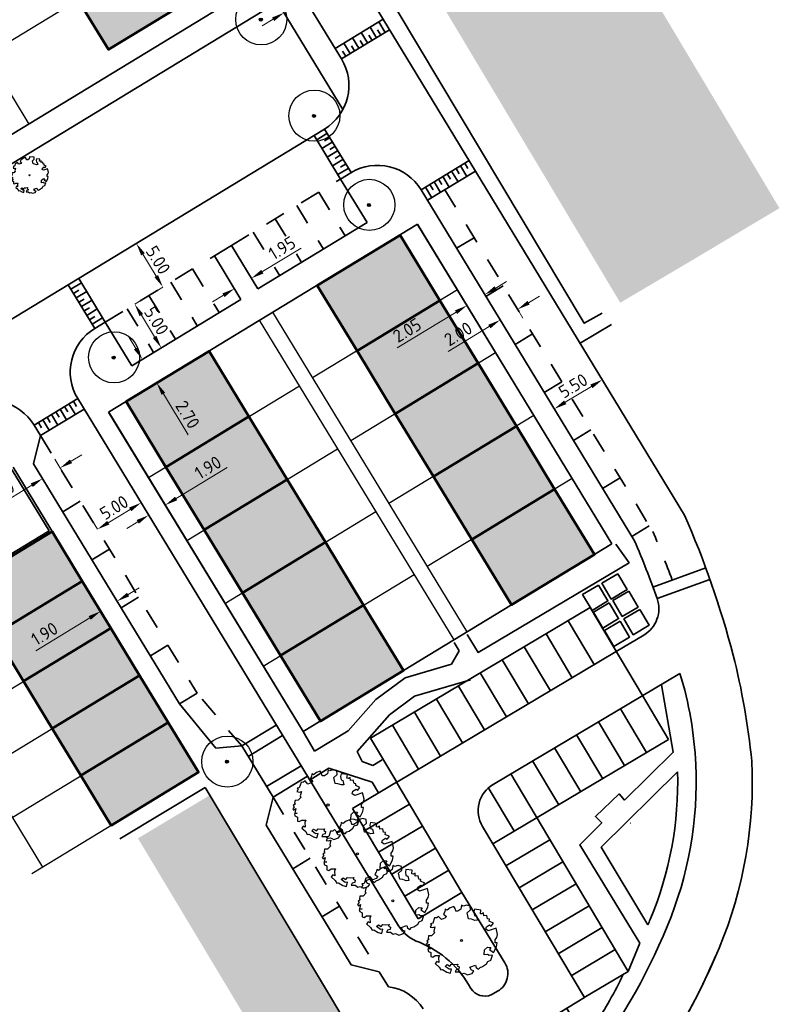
# Model space of a CAD drawing. Header units: metres. Extents: x 133800 to 134314, y 432795 to 433442.
# Tile 16 of 21: x 134121 to 134196, y 433074 to 433171. Entities that reach past the tile are written whole.
import ezdxf

# ---------------------------------------------------------------- set-up
doc = ezdxf.new("R2010")
doc.units = ezdxf.units.M
doc.linetypes.add('XX-HIDDEN', pattern=[4, 2, -2])
doc.layers.get('DEFPOINTS').update_dxf_attribs({"color": 201, "lineweight": 0})
for name, color, linetype, lineweight in [('B-WE-GR-BOOM-S', 90, 'Continuous', 25), ('N-XX-GR-BOOM-S', 90, 'Continuous', 25), ('N-XX-GR-HAAG-G', 90, 'GR-HAAG1', 35), ('N-XX-VH-KANTOPSLUITING_ACHTERKANTBAND-G', 50, 'Continuous', 35), ('N-XX-VH-MATERIAALGRENS-G', 7, 'XX-HIDDEN', 35), ('svp_beb_bebouwing', 1, 'Continuous', 53), ('svp_uitg_uitgeefbaar', 2, 'Continuous', 30), ('X-XX-AL-M', 7, 'Continuous', 18)]:
    doc.layers.add(name, color=color, linetype=linetype, lineweight=lineweight)
doc.layers.add('svp_beb_arc bebouwing', color=253, linetype='Continuous')
doc.layers.add('X-XX-AL-HULPLIJNEN', color=211, linetype='Continuous', plot=False)
doc.styles.add('NLCS-ISO-M500-T25', font='NLCS-ISO.ttf', dxfattribs={"height": 1.25})
doc.linetypes.add('GR-HAAG1', pattern='A,6,[176,NLCS.shx,S=0.125,R=0,X=0,Y=0],-2', length=8)
doc.dimstyles.new('NLCS-M500-T25-PIJL_L2_H1', dxfattribs={"dimscale": 0.5, "dimtxt": 2.5, "dimasz": 2.5, "dimexe": 2, "dimexo": 2, "dimgap": 0.7, "dimtad": 1, "dimzin": 0, "dimdsep": 46, "dimtxsty": 'NLCS-ISO-M500-T25', "dimcen": 2.5, "dimdle": 2, "dimclrd": 256, "dimclre": 256, "dimclrt": 7, "dimadec": 1, "dimazin": 0, "dimtfac": 1, "dimtdec": 3, "dimtofl": 0, "dimtmove": 0, "dimatfit": 3, "dimfxl": 2, "dimfxlon": 1, "dimtfillclr": 256, "dimtolj": 1, "dimtzin": 0, "dimlwd": -1, "dimlwe": -1, "dimarcsym": 0})

# ---------------------------------------------------------------- blocks, each defined once
blk = doc.blocks.new('*D78')
at = {"layer": 'DEFPOINTS', "color": 0, "transparency": 16777216}
for p in [(134149.522, 433172.058), (134147.085, 433171.351), (134147.429, 433170.786)]:
    blk.add_point(p, dxfattribs=at)
at = {"layer": 'X-XX-AL-M', "transparency": 16777216}
for p, q in [((134150.246, 433173.273), (134154.369, 433175.78)), ((134149.178, 433172.624), (134148.659, 433173.478)), ((134147.085, 433171.351), (134146.565, 433172.205)), ((134146.017, 433170.702), (134144.949, 433170.052))]:
    blk.add_line(p, q, dxfattribs=at)
for points in [[(134150.138, 433173.451), (134150.355, 433173.095), (134149.178, 433172.624)], [(134145.909, 433170.88), (134146.125, 433170.524), (134147.085, 433171.351)]]:
    blk.add_solid(points, dxfattribs=at)
at = {"layer": 'X-XX-AL-M', "color": 7, "transparency": 16777216, "insert": (134152.335, 433175.685), "char_height": 1.25, "attachment_point": 5, "rotation": 31.3031, "style": 'NLCS-ISO-M500-T25'}
blk.add_mtext('\\A1;2.45', dxfattribs=at)
blk = doc.blocks.new('*D79')
at = {"layer": 'DEFPOINTS', "color": 0, "transparency": 16777216}
for p in [(134166.736, 433143.751), (134167.543, 433142.423), (134165.791, 433141.358)]:
    blk.add_point(p, dxfattribs=at)
at = {"layer": 'X-XX-AL-M', "transparency": 16777216}
for p, q in [((134167.804, 433144.401), (134168.872, 433145.05)), ((134167.023, 433143.278), (134166.216, 433144.606)), ((134165.272, 433142.213), (134164.464, 433143.54)), ((134163.916, 433142.037), (134158.155, 433138.534))]:
    blk.add_line(p, q, dxfattribs=at)
for points in [[(134167.695, 433144.579), (134167.912, 433144.223), (134166.736, 433143.751)], [(134163.808, 433142.215), (134164.024, 433141.859), (134164.984, 433142.686)]]:
    blk.add_solid(points, dxfattribs=at)
at = {"layer": 'X-XX-AL-M', "color": 7, "transparency": 16777216, "insert": (134159.123, 433140.263), "char_height": 1.25, "attachment_point": 5, "rotation": 31.3031, "style": 'NLCS-ISO-M500-T25'}
blk.add_mtext('\\A1;2.05', dxfattribs=at)
blk = doc.blocks.new('SGR-BOOM_06')
at = {"linetype": 'Continuous', "flags": 128}
blk.add_lwpolyline([(2.7, 3.52), (2.53, 3.94), (2.2, 4.06), (1.94, 4.52), (1.27, 4.69), (0.86, 4.52), (1.11, 4.27), (1.06, 3.81), (0.23, 3.98), (0.35, 4.32), (0.18, 4.69), (-0.15, 4.61), (-0.49, 4.69), (-1.15, 4.65), (-1.49, 4.48), (-1.95, 4.57), (-2.54, 4.11), (-2.12, 3.9), (-1.99, 3.64), (-1.58, 3.44), (-1.99, 2.89), (-2.54, 2.77), (-2.92, 3.1), (-2.62, 3.22), (-2.87, 3.86), (-3.63, 3.43), (-4, 3.02), (-3.79, 2.85), (-4, 2.51), (-4.42, 2.35), (-4.72, 2.05), (-5.01, 1.21), (-3.88, 0.92), (-3.71, 0.54), (-4, 0.29), (-4.51, 0.29), (-4.6, 0.56), (-5.09, 0.38), (-4.76, -0.17), (-4.93, -0.38), (-4.72, -0.54), (-4.88, -1.01), (-4.53, -1.18), (-4.72, -1.55), (-4.42, -1.59), (-4.29, -1.71), (-4.62, -2.11), (-3.92, -2.68), (-3.67, -2.43), (-3.46, -1.97), (-3.63, -1.76), (-3.42, -1.17), (-3.12, -1.34), (-2.79, -1.76), (-2.5, -2.01), (-2.79, -2.81), (-3.42, -2.93), (-3.67, -3.39), (-3.33, -3.77), (-2.83, -3.9), (-2.77, -4.02), (-2.71, -4.15), (-2.33, -3.73), (-1.83, -3.73), (-1.57, -3.9), (-1.7, -4.27), (-1.7, -4.61), (-1.15, -4.74), (-0.61, -4.69), (-0.49, -4.94), (-0.23, -4.65), (0.1, -4.48), (-0.06, -4.01), (0.27, -3.9), (0.77, -4.02), (0.86, -4.61), (1.15, -4.57), (1.44, -4.74), (2.07, -4.23), (2.37, -4.36), (2.32, -4.15), (2.66, -3.98), (2.41, -3.73), (2.11, -3.64), (2.57, -3.23), (2.62, -2.98), (3.16, -2.85), (3.54, -3.06), (3.79, -2.81), (3.77, -2.63), (4.12, -2.63), (4.12, -2.39), (4.46, -2.26), (4.46, -2.05), (4.08, -2.05), (4.54, -1.59), (4.25, -1.42), (4.63, -1.55), (4.75, -1.26), (4.54, -0.92), (4.84, -0.46), (4.67, -0.25), (4.25, -0.25), (3.75, 0.08), (4.08, 0.29), (4.38, 0.84), (4.54, 0.59), (4.88, 0.71), (4.67, 1.43), (4.71, 1.89), (4.5, 1.97), (4.16, 2.64), (3.83, 3.01), (3.37, 2.6), (3.66, 2.43), (3.91, 1.8), (3.54, 1.72), (3.33, 2.14), (2.99, 2.05), (2.66, 2.31), (2.24, 2.51), (2.45, 2.68), (2.32, 2.93), (2.53, 3.18), (2.87, 3.06), (3.16, 3.23)], close=True, dxfattribs=at)
blk.add_circle((0, 0), 0.15)
blk = doc.blocks.new('*D93')
at = {"layer": 'DEFPOINTS', "color": 0, "transparency": 16777216}
for p in [(134132.666, 433148.79), (134135.228, 433144.496), (134135.264, 433144.517)]:
    blk.add_point(p, dxfattribs=at)
at = {"layer": 'X-XX-AL-M', "transparency": 16777216}
for p, q in [((134132.631, 433148.768), (134131.776, 433148.248)), ((134133.28, 433147.7), (134134.579, 433145.564)), ((134135.228, 433144.496), (134134.374, 433143.976))]:
    blk.add_line(p, q, dxfattribs=at)
for points in [[(134133.458, 433147.808), (134133.102, 433147.592), (134132.631, 433148.768)], [(134134.757, 433145.672), (134134.401, 433145.456), (134135.228, 433144.496)]]:
    blk.add_solid(points, dxfattribs=at)
at = {"layer": 'X-XX-AL-M', "color": 7, "transparency": 16777216, "insert": (134134.763, 433147.139), "char_height": 1.25, "attachment_point": 5, "rotation": 301.3031, "style": 'NLCS-ISO-M500-T25'}
blk.add_mtext('\\A1;5.00', dxfattribs=at)
blk = doc.blocks.new('*D94')
at = {"layer": 'DEFPOINTS', "color": 0, "transparency": 16777216}
for p in [(134131.728, 433142.367), (134135.069, 433138.547), (134134.326, 433138.095)]:
    blk.add_point(p, dxfattribs=at)
at = {"layer": 'X-XX-AL-M', "transparency": 16777216}
for p, q in [((134132.471, 433142.819), (134133.325, 433143.339)), ((134133.12, 433141.751), (134134.419, 433139.615)), ((134135.069, 433138.547), (134135.923, 433139.067))]:
    blk.add_line(p, q, dxfattribs=at)
for points in [[(134133.298, 433141.859), (134132.942, 433141.643), (134132.471, 433142.819)], [(134134.597, 433139.723), (134134.241, 433139.507), (134135.069, 433138.547)]]:
    blk.add_solid(points, dxfattribs=at)
at = {"layer": 'X-XX-AL-M', "color": 7, "transparency": 16777216, "insert": (134134.603, 433141.19), "char_height": 1.25, "attachment_point": 5, "rotation": 301.3031, "style": 'NLCS-ISO-M500-T25'}
blk.add_mtext('\\A1;5.00', dxfattribs=at)
blk = doc.blocks.new('*D95')
at = {"layer": 'DEFPOINTS', "color": 0, "transparency": 16777216}
for p in [(134133.21, 433137.417), (134134.613, 433135.11), (134134.624, 433135.116)]:
    blk.add_point(p, dxfattribs=at)
at = {"layer": 'X-XX-AL-M', "transparency": 16777216}
for p, q in [((134132.572, 433138.491), (134131.922, 433139.559)), ((134133.221, 433137.423), (134134.076, 433137.943)), ((134134.624, 433135.116), (134135.478, 433135.636)), ((134135.273, 433134.048), (134137.715, 433130.033))]:
    blk.add_line(p, q, dxfattribs=at)
for points in [[(134132.75, 433138.6), (134132.394, 433138.383), (134133.221, 433137.423)], [(134135.451, 433134.157), (134135.095, 433133.94), (134134.624, 433135.116)]]:
    blk.add_solid(points, dxfattribs=at)
at = {"layer": 'X-XX-AL-M', "color": 7, "transparency": 16777216, "insert": (134137.652, 433132.013), "char_height": 1.25, "attachment_point": 5, "rotation": 301.3031, "style": 'NLCS-ISO-M500-T25'}
blk.add_mtext('\\A1;2.70', dxfattribs=at)
blk = doc.blocks.new('*D97')
at = {"layer": 'DEFPOINTS', "color": 0, "transparency": 16777216}
for p in [(134143.891, 433145.365), (134143.897, 433145.355), (134142.225, 433144.351)]:
    blk.add_point(p, dxfattribs=at)
at = {"layer": 'X-XX-AL-M', "transparency": 16777216}
for p, q in [((134144.965, 433146.004), (134148.767, 433148.316)), ((134143.897, 433145.355), (134144.417, 433144.5)), ((134142.231, 433144.341), (134142.751, 433143.487)), ((134141.163, 433143.692), (134140.095, 433143.043))]:
    blk.add_line(p, q, dxfattribs=at)
for points in [[(134144.857, 433146.182), (134145.073, 433145.826), (134143.897, 433145.355)], [(134141.055, 433143.87), (134141.271, 433143.514), (134142.231, 433144.341)]]:
    blk.add_solid(points, dxfattribs=at)
at = {"layer": 'X-XX-AL-M', "color": 7, "transparency": 16777216, "insert": (134146.894, 433148.318), "char_height": 1.25, "attachment_point": 5, "rotation": 31.3031, "style": 'NLCS-ISO-M500-T25'}
blk.add_mtext('\\A1;1.95', dxfattribs=at)
blk = doc.blocks.new('SGR-BOOM_KROON-SO')
at = {"ltscale": 0.1}
h = blk.add_hatch(color=256, dxfattribs=at)
edge = h.paths.add_edge_path()
edge.add_arc((0, 0), 0.15, 0, 360)
for radius in [2.5, 0.045]:
    blk.add_circle((0.04, 0.02), radius)
blk.add_circle((0, 0), 0.15, dxfattribs=at)
blk = doc.blocks.new('*D98')
at = {"layer": 'DEFPOINTS', "color": 0, "transparency": 16777216}
for p in [(134169.91, 433142.381), (134168.201, 433141.341), (134168.242, 433141.274)]:
    blk.add_point(p, dxfattribs=at)
at = {"layer": 'X-XX-AL-M', "transparency": 16777216}
for p, q in [((134171.019, 433142.963), (134172.087, 433143.612)), ((134169.951, 433142.313), (134170.47, 433141.459)), ((134168.242, 433141.274), (134168.761, 433140.42)), ((134167.174, 433140.625), (134163.158, 433138.183))]:
    blk.add_line(p, q, dxfattribs=at)
for points in [[(134170.91, 433143.141), (134171.127, 433142.785), (134169.951, 433142.313)], [(134167.065, 433140.803), (134167.282, 433140.447), (134168.242, 433141.274)]]:
    blk.add_solid(points, dxfattribs=at)
at = {"layer": 'X-XX-AL-M', "color": 7, "transparency": 16777216, "insert": (134164.125, 433139.912), "char_height": 1.25, "attachment_point": 5, "rotation": 31.3031, "style": 'NLCS-ISO-M500-T25'}
blk.add_mtext('\\A1;2.00', dxfattribs=at)
blk = doc.blocks.new('*D99')
at = {"layer": 'DEFPOINTS', "color": 0, "transparency": 16777216}
for p in [(134178.237, 433135.423), (134178.312, 433135.299), (134173.612, 433132.442)]:
    blk.add_point(p, dxfattribs=at)
at = {"layer": 'X-XX-AL-M', "transparency": 16777216}
for p, q in [((134178.237, 433135.423), (134177.717, 433136.278)), ((134174.605, 433133.215), (134177.169, 433134.774)), ((134173.537, 433132.566), (134173.018, 433133.42))]:
    blk.add_line(p, q, dxfattribs=at)
for points in [[(134177.06, 433134.952), (134177.277, 433134.596), (134178.237, 433135.423)], [(134174.497, 433133.393), (134174.713, 433133.037), (134173.537, 433132.566)]]:
    blk.add_solid(points, dxfattribs=at)
at = {"layer": 'X-XX-AL-M', "color": 7, "transparency": 16777216, "insert": (134175.38, 433134.828), "char_height": 1.25, "attachment_point": 5, "rotation": 31.3031, "style": 'NLCS-ISO-M500-T25'}
blk.add_mtext('\\A1;5.50', dxfattribs=at)
blk = doc.blocks.new('*D124')
at = {"layer": 'DEFPOINTS', "color": 0, "transparency": 16777216}
for p in [(134135.111, 433123.715), (134133.488, 433122.728), (134133.834, 433122.159)]:
    blk.add_point(p, dxfattribs=at)
at = {"layer": 'X-XX-AL-M', "transparency": 16777216}
for p, q in [((134136.525, 433123.796), (134141.515, 433126.83)), ((134135.457, 433123.147), (134135.977, 433122.292)), ((134133.834, 433122.159), (134134.353, 433121.305)), ((134132.765, 433121.51), (134131.697, 433120.861))]:
    blk.add_line(p, q, dxfattribs=at)
for points in [[(134136.417, 433123.974), (134136.633, 433123.618), (134135.457, 433123.147)], [(134132.657, 433121.688), (134132.874, 433121.332), (134133.834, 433122.159)]]:
    blk.add_solid(points, dxfattribs=at)
at = {"layer": 'X-XX-AL-M', "color": 7, "transparency": 16777216, "insert": (134139.641, 433126.832), "char_height": 1.25, "attachment_point": 5, "rotation": 31.3031, "style": 'NLCS-ISO-M500-T25'}
blk.add_mtext('\\A1;1.90', dxfattribs=at)
blk = doc.blocks.new('*D125')
at = {"layer": 'DEFPOINTS', "color": 0, "transparency": 16777216}
for p in [(134133.105, 433123.358), (134128.821, 433120.779), (134128.833, 433120.76)]:
    blk.add_point(p, dxfattribs=at)
at = {"layer": 'X-XX-AL-M', "transparency": 16777216}
for p, q in [((134133.093, 433123.377), (134132.574, 433124.231)), ((134132.025, 433122.727), (134129.889, 433121.428)), ((134128.821, 433120.779), (134128.302, 433121.633))]:
    blk.add_line(p, q, dxfattribs=at)
for points in [[(134131.917, 433122.905), (134132.134, 433122.549), (134133.093, 433123.377)], [(134129.781, 433121.606), (134129.998, 433121.25), (134128.821, 433120.779)]]:
    blk.add_solid(points, dxfattribs=at)
at = {"layer": 'X-XX-AL-M', "color": 7, "transparency": 16777216, "insert": (134130.451, 433122.911), "char_height": 1.25, "attachment_point": 5, "rotation": 31.3031, "style": 'NLCS-ISO-M500-T25'}
blk.add_mtext('\\A1;5.00', dxfattribs=at)
blk = doc.blocks.new('*D126')
at = {"layer": 'DEFPOINTS', "color": 0, "transparency": 16777216}
for p in [(134122.811, 433130.663), (134121.102, 433129.624), (134123.46, 433125.746)]:
    blk.add_point(p, dxfattribs=at)
at = {"layer": 'X-XX-AL-M', "transparency": 16777216}
for p, q in [((134126.237, 433127.435), (134127.305, 433128.084)), ((134124.649, 433127.64), (134125.688, 433125.931)), ((134122.94, 433126.6), (134123.98, 433124.892)), ((134122.392, 433125.097), (134118.376, 433122.655))]:
    blk.add_line(p, q, dxfattribs=at)
for points in [[(134126.129, 433127.613), (134126.345, 433127.257), (134125.169, 433126.785)], [(134122.284, 433125.275), (134122.5, 433124.919), (134123.46, 433125.746)]]:
    blk.add_solid(points, dxfattribs=at)
at = {"layer": 'X-XX-AL-M', "color": 7, "transparency": 16777216, "insert": (134119.344, 433124.384), "char_height": 1.25, "attachment_point": 5, "rotation": 31.3031, "style": 'NLCS-ISO-M500-T25'}
blk.add_mtext('\\A1;2.00', dxfattribs=at)
blk = doc.blocks.new('*D127')
at = {"layer": 'DEFPOINTS', "color": 0, "transparency": 16777216}
for p in [(134128.008, 433118.267), (134126.385, 433117.28), (134130.758, 433113.745)]:
    blk.add_point(p, dxfattribs=at)
at = {"layer": 'X-XX-AL-M', "transparency": 16777216}
for p, q in [((134130.238, 433114.599), (134131.277, 433112.89)), ((134131.826, 433114.394), (134132.894, 433115.044)), ((134128.615, 433113.612), (134129.654, 433111.903)), ((134128.066, 433112.108), (134122.782, 433108.895))]:
    blk.add_line(p, q, dxfattribs=at)
for points in [[(134131.718, 433114.572), (134131.934, 433114.216), (134130.758, 433113.745)], [(134127.958, 433112.286), (134128.175, 433111.93), (134129.134, 433112.758)]]:
    blk.add_solid(points, dxfattribs=at)
at = {"layer": 'X-XX-AL-M', "color": 7, "transparency": 16777216, "insert": (134123.642, 433110.559), "char_height": 1.25, "attachment_point": 5, "rotation": 31.3031, "style": 'NLCS-ISO-M500-T25'}
blk.add_mtext('\\A1;1.90', dxfattribs=at)

msp = doc.modelspace()

# ---------------------------------------------------------------- hatches: boundary and pattern name
at = {"layer": 'svp_beb_arc bebouwing'}
h = msp.add_hatch(color=256, dxfattribs=at)
h.dxf.hatch_style = 1
h.paths.add_polyline_path([(134182.778, 433173.637), (134181.637, 433175.547), (134180.563, 433177.346), (134177.231, 433182.927), (134176.096, 433184.828), (134175.026, 433186.619), (134173.248, 433189.597), (134164.98, 433184.66), (134157.67, 433180.29), (134160.518, 433175.526), (134163.292, 433170.888), (134166.065, 433166.249), (134168.839, 433161.61), (134171.612, 433156.972), (134174.386, 433152.333), (134177.159, 433147.694), (134179.99, 433142.96), (134187.3, 433147.28), (134195.568, 433152.217), (134193.882, 433155.04), (134192.72, 433156.986), (134191.668, 433158.749), (134188.32, 433164.356), (134187.179, 433166.267), (134186.115, 433168.048)])
h = msp.add_hatch(color=256, dxfattribs=at)
h.dxf.hatch_style = 1
h.paths.add_polyline_path([(134126.95, 433172.61), (134134.64, 433177.286), (134137.602, 433172.415), (134129.912, 433167.739)])
h = msp.add_hatch(color=256, dxfattribs=at)
h.dxf.hatch_style = 1
h.paths.add_polyline_path([(134154.226, 433138.244), (134162.343, 433143.18), (134158.446, 433149.588), (134150.329, 433144.652)])
h = msp.add_hatch(color=256, dxfattribs=at)
h.dxf.hatch_style = 1
h.paths.add_polyline_path([(134157.967, 433132.092), (134166.084, 433137.028), (134162.343, 433143.18), (134154.226, 433138.244)])
h = msp.add_hatch(color=256, dxfattribs=at)
h.dxf.hatch_style = 1
h.paths.add_polyline_path([(134143.647, 433131.812), (134135.53, 433126.876), (134131.633, 433133.284), (134139.75, 433138.22)])
h = msp.add_hatch(color=256, dxfattribs=at)
h.dxf.hatch_style = 1
h.paths.add_polyline_path([(134161.707, 433125.94), (134169.825, 433130.876), (134166.084, 433137.028), (134157.967, 433132.092)])
h = msp.add_hatch(color=256, dxfattribs=at)
h.dxf.hatch_style = 1
h.paths.add_polyline_path([(134147.388, 433125.66), (134139.271, 433120.724), (134135.53, 433126.876), (134143.647, 433131.812)])
h = msp.add_hatch(color=256, dxfattribs=at)
h.dxf.hatch_style = 1
h.paths.add_polyline_path([(134165.448, 433119.788), (134173.565, 433124.724), (134169.825, 433130.876), (134161.707, 433125.94)])
h = msp.add_hatch(color=256, dxfattribs=at)
h.dxf.hatch_style = 1
h.paths.add_polyline_path([(134151.129, 433119.508), (134143.012, 433114.572), (134139.271, 433120.724), (134147.388, 433125.66)])
h = msp.add_hatch(color=256, dxfattribs=at)
h.dxf.hatch_style = 1
h.paths.add_polyline_path([(134173.565, 433124.724), (134165.448, 433119.788), (134169.345, 433113.38), (134177.462, 433118.316)])
h = msp.add_hatch(color=256, dxfattribs=at)
h.dxf.hatch_style = 1
h.paths.add_polyline_path([(134118.795, 433110.513), (134127.34, 433115.709), (134124.378, 433120.579), (134115.834, 433115.384)])
h = msp.add_hatch(color=256, dxfattribs=at)
h.dxf.hatch_style = 1
h.paths.add_polyline_path([(134154.87, 433113.356), (134146.753, 433108.42), (134143.012, 433114.572), (134151.129, 433119.508)])
h = msp.add_hatch(color=256, dxfattribs=at)
h.dxf.hatch_style = 1
h.paths.add_polyline_path([(134118.795, 433110.513), (134127.34, 433115.709), (134130.145, 433111.095), (134121.601, 433105.899)])
h = msp.add_hatch(color=256, dxfattribs=at)
h.dxf.hatch_style = 1
h.paths.add_polyline_path([(134146.753, 433108.42), (134154.87, 433113.356), (134158.767, 433106.948), (134150.649, 433102.012)])
h = msp.add_hatch(color=256, dxfattribs=at)
h.dxf.hatch_style = 1
h.paths.add_polyline_path([(134121.601, 433105.899), (134130.145, 433111.095), (134132.951, 433106.481), (134124.407, 433101.285)])
h = msp.add_hatch(color=256, dxfattribs=at)
h.dxf.hatch_style = 1
h.paths.add_polyline_path([(134124.407, 433101.285), (134132.951, 433106.481), (134135.757, 433101.867), (134127.212, 433096.671)])
h = msp.add_hatch(color=256, dxfattribs=at)
h.dxf.hatch_style = 1
h.paths.add_polyline_path([(134130.174, 433091.801), (134138.718, 433096.997), (134135.757, 433101.867), (134127.212, 433096.671)])
h = msp.add_hatch(color=256, dxfattribs=at)
h.dxf.hatch_style = 1
h.paths.add_polyline_path([(134139.803, 433094.739), (134132.789, 433090.531), (134135.783, 433085.54), (134142.797, 433089.748)])
h = msp.add_hatch(color=256, dxfattribs=at)
h.dxf.hatch_style = 1
h.paths.add_polyline_path([(134145.79, 433084.761), (134142.797, 433089.748), (134135.783, 433085.54), (134138.776, 433080.553)])
h = msp.add_hatch(color=256, dxfattribs=at)
h.dxf.hatch_style = 1
h.paths.add_polyline_path([(134145.79, 433084.761), (134138.776, 433080.553), (134141.847, 433075.433), (134148.861, 433079.641)])
h = msp.add_hatch(color=256, dxfattribs=at)
h.dxf.hatch_style = 1
h.paths.add_polyline_path([(134151.393, 433075.422), (134148.861, 433079.641), (134141.847, 433075.433), (134144.379, 433071.214)])
h = msp.add_hatch(color=256, dxfattribs=at)
h.dxf.hatch_style = 1
h.paths.add_polyline_path([(134151.393, 433075.422), (134144.379, 433071.214), (134147.965, 433065.236), (134154.979, 433069.444)])

# ---------------------------------------------------------------- linework, layer by layer
at = {"layer": 'N-XX-GR-HAAG-G', "ltscale": 0.2, "flags": 128}
msp.add_lwpolyline([(134124.103, 433120.646), (134120.494, 433126.583), (134112.803, 433121.906), (134116.491, 433116.017)], close=True, dxfattribs=at)
at = {"layer": 'N-XX-VH-KANTOPSLUITING_ACHTERKANTBAND-G'}
for p, q in [((134128.775, 433216.763), (134159.56, 433166.138)), ((134147.275, 433175.755), (134152.704, 433166.826)), ((134072.033, 433127.134), (134146.454, 433172.389)), ((134146.454, 433172.389), (134152.845, 433161.878)), ((134075.05, 433131.836), (134140.866, 433171.858)), ((134152.08, 433167.851), (134156.78, 433170.709)), ((134156.353, 433170.449), (134156.976, 433169.424)), ((134152.704, 433166.826), (134157.403, 433169.684)), ((134154.644, 433169.41), (134155.267, 433168.385)), ((134155.383, 433169.157), (134155.694, 433168.645)), ((134155.498, 433169.93), (134156.122, 433168.904)), ((134156.237, 433169.677), (134156.549, 433169.164)), ((134152.935, 433168.371), (134153.558, 433167.346)), ((134153.789, 433168.891), (134154.413, 433167.865)), ((134154.528, 433168.638), (134154.84, 433168.125)), ((134152.819, 433167.599), (134153.131, 433167.086)), ((134153.674, 433168.118), (134153.986, 433167.606)), ((134080.523, 433117.082), (134151.03, 433159.956)), ((134150.281, 433158.915), (134151.289, 433159.529)), ((134153.644, 433155.694), (134151.046, 433159.966)), ((134152.619, 433155.071), (134150.021, 433159.343)), ((134150.8, 433158.061), (134151.809, 433158.675)), ((134151.053, 433158.8), (134151.549, 433159.102)), ((134151.32, 433157.207), (134152.329, 433157.82)), ((134151.573, 433157.946), (134152.069, 433158.247)), ((134151.839, 433156.352), (134152.848, 433156.966)), ((134152.092, 433157.091), (134152.588, 433157.393)), ((134160.497, 433154.01), (134165.197, 433156.867)), ((134152.359, 433155.498), (134153.368, 433156.111)), ((134152.612, 433156.237), (134153.108, 433156.538)), ((134152.619, 433155.071), (134153.627, 433155.684)), ((134161.121, 433152.984), (134165.82, 433155.842)), ((134152.619, 433155.071), (134155.216, 433150.798)), ((134160.497, 433154.01), (134181.391, 433119.65)), ((134144.536, 433144.304), (134155.216, 433150.798)), ((134129.918, 433132.255), (134160.149, 433150.638)), ((134160.149, 433150.638), (134179.171, 433119.355)), ((134140.272, 433147.563), (134141.938, 433148.576)), ((134141.938, 433148.576), (134144.536, 433144.304)), ((134140.272, 433147.563), (134142.87, 433143.291)), ((134129.592, 433141.068), (134126.994, 433145.34)), ((134128.566, 433140.445), (134125.969, 433144.717)), ((134126.228, 433144.29), (134127.254, 433144.913)), ((134126.488, 433143.863), (134127.001, 433144.174)), ((134126.748, 433143.435), (134127.773, 433144.059)), ((134127.008, 433143.008), (134127.52, 433143.32)), ((134127.267, 433142.581), (134128.293, 433143.204)), ((134132.19, 433136.796), (134142.87, 433143.291)), ((134127.527, 433142.154), (134128.04, 433142.465)), ((134127.787, 433141.726), (134128.812, 433142.35)), ((134128.047, 433141.299), (134128.559, 433141.611)), ((134128.307, 433140.872), (134129.332, 433141.495)), ((134128.566, 433140.445), (134129.592, 433141.068)), ((134129.592, 433141.068), (134132.19, 433136.796)), ((134176.053, 433139.014), (134179.14, 433140.832)), ((134122.62, 433130.977), (134126.892, 433133.575)), ((134126.892, 433133.575), (134158.275, 433081.966)), ((134123.243, 433129.952), (134127.516, 433132.549)), ((134125.183, 433132.536), (134125.807, 433131.51)), ((134125.61, 433132.795), (134125.922, 433132.283)), ((134126.038, 433133.055), (134126.661, 433132.03)), ((134126.465, 433133.315), (134126.777, 433132.802)), ((134123.902, 433131.756), (134124.213, 433131.244)), ((134124.329, 433132.016), (134124.952, 433130.991)), ((134124.756, 433132.276), (134125.068, 433131.763)), ((134129.918, 433132.255), (134148.941, 433100.973)), ((134122.62, 433130.977), (134123.243, 433129.952)), ((134123.047, 433131.237), (134123.359, 433130.724)), ((134123.474, 433131.497), (134124.098, 433130.471)), ((134122.574, 433127.204), (134123.243, 433129.952)), ((134120.561, 433126.857), (134138.718, 433096.997)), ((134122.574, 433127.204), (134136.862, 433103.707)), ((134116.426, 433115.744), (134124.378, 433120.579)), ((134183.183, 433115.13), (134188.352, 433117.011)), ((134183.594, 433114.003), (134188.762, 433115.883)), ((134177.035, 433113.11), (134155.551, 433100.326)), ((134177.035, 433113.11), (134182.158, 433104.502)), ((134174.887, 433111.832), (134177.444, 433107.535)), ((134172.738, 433110.553), (134175.295, 433106.257)), ((134182.301, 433110.43), (134179.592, 433108.813)), ((134164.211, 433108.879), (134163.732, 433109.702)), ((134179.592, 433108.813), (134158.108, 433096.029)), ((134163.465, 433107.595), (134164.211, 433108.879)), ((134170.59, 433109.275), (134173.147, 433104.978)), ((134158.934, 433106.254), (134163.465, 433107.595)), ((134168.442, 433107.997), (134170.999, 433103.7)), ((134166.293, 433106.718), (134168.85, 433102.421)), ((134167.55, 433095.808), (134185.826, 433106.678)), ((134156.057, 433104.115), (134158.934, 433106.254)), ((134159.842, 433104.437), (134165.319, 433106.057)), ((134164.145, 433105.44), (134166.702, 433101.143)), ((134136.862, 433103.707), (134140.416, 433099.354)), ((134153.345, 433101.045), (134156.057, 433104.115)), ((134157.417, 433102.635), (134159.842, 433104.437)), ((134161.996, 433104.161), (134164.553, 433099.865)), ((134182.158, 433104.502), (134184.717, 433100.201)), ((134154.233, 433099.029), (134157.417, 433102.635)), ((134159.848, 433102.883), (134162.405, 433098.586)), ((134180.009, 433103.223), (134182.568, 433098.923)), ((134177.861, 433101.945), (134180.42, 433097.645)), ((134142.96, 433099.576), (134146.323, 433101.621)), ((134148.941, 433100.973), (134150.071, 433099.054)), ((134150.071, 433099.054), (134153.345, 433101.045)), ((134157.7, 433101.604), (134160.256, 433097.308)), ((134175.713, 433100.666), (134178.272, 433096.365)), ((134143.584, 433098.551), (134146.946, 433100.596)), ((134155.551, 433100.326), (134158.108, 433096.029)), ((134167.528, 433089.977), (134184.717, 433100.201)), ((134140.416, 433099.354), (134142.96, 433099.576)), ((134142.96, 433099.576), (134146.008, 433094.564)), ((134154.73, 433098.054), (134154.233, 433099.029)), ((134173.564, 433099.388), (134176.125, 433095.084)), ((134155.772, 433097.676), (134154.73, 433098.054)), ((134156.685, 433098.215), (134155.772, 433097.676)), ((134171.416, 433098.11), (134173.978, 433093.804)), ((134130.174, 433091.801), (134138.718, 433096.997)), ((134145.385, 433095.589), (134148.747, 433097.634)), ((134169.267, 433096.831), (134180.774, 433077.494)), ((134146.008, 433094.564), (134149.371, 433096.608)), ((134153.788, 433093.464), (134158.085, 433096.02)), ((134164.497, 433085.244), (134158.087, 433096.017)), ((134131.019, 433090.484), (134139.35, 433095.494)), ((134139.35, 433095.494), (134179.663, 433028.301)), ((134167.056, 433095.514), (134169.624, 433091.206)), ((134145.339, 433091.816), (134146.008, 433094.564)), ((134160.225, 433082.645), (134153.79, 433093.46)), ((134155.066, 433091.315), (134159.363, 433093.872)), ((134180.982, 433092.002), (134180.968, 433092.016)), ((134145.339, 433091.816), (134151.487, 433081.705)), ((134156.345, 433089.167), (134160.641, 433091.724)), ((134166.505, 433091.695), (134176.477, 433074.938)), ((134168.806, 433087.828), (134173.104, 433090.384)), ((134157.623, 433087.018), (134161.92, 433089.575)), ((134170.084, 433085.68), (134174.382, 433088.236)), ((134158.901, 433084.87), (134163.198, 433087.427)), ((134160.225, 433082.645), (134164.497, 433085.244)), ((134171.362, 433083.531), (134175.66, 433086.088)), ((134172.64, 433081.382), (134176.939, 433083.939)), ((134173.918, 433079.234), (134178.217, 433081.791)), ((134175.196, 433077.085), (134179.496, 433079.642)), ((134180.774, 433077.494), (134181.901, 433080.282)), ((134156.4, 433077.475), (134157.294, 433076.004)), ((134176.474, 433074.936), (134180.774, 433077.494)), ((134170.715, 433071.453), (134176.477, 433074.938))]:
    msp.add_line(p, q, dxfattribs=at)
for points in [[(134155.918, 433179.293), (134154.188, 433178.26), (134176.459, 433140.945), (134178.225, 433141.953)], [(134164.77, 433156.608), (134165.081, 433156.095)], [(134163.488, 433155.828), (134164.111, 433154.803)], [(134163.915, 433156.088), (134164.227, 433155.575)], [(134164.342, 433156.348), (134164.966, 433155.322)], [(134161.779, 433154.789), (134162.403, 433153.764)], [(134162.206, 433155.049), (134162.518, 433154.536)], [(134162.634, 433155.309), (134163.257, 433154.283)], [(134163.061, 433155.568), (134163.372, 433155.056)], [(134160.925, 433154.269), (134161.548, 433153.244)], [(134161.352, 433154.529), (134161.664, 433154.017)], [(134179.171, 433119.355), (134148.941, 433100.973)], [(134165.013, 433110.481), (134166.079, 433108.728), (134180.855, 433117.499), (134179.546, 433119.318)], [(134181.901, 433080.282), (134176.029, 433089.905), (134178.176, 433092.035), (134177.56, 433092.677), (134179.877, 433094.885), (134180.416, 433094.278), (134185.177, 433098.957), (134184.033, 433105.568)], [(134149.651, 433096.272), (134151.484, 433097.387), (134155.699, 433096.017), (134156.324, 433094.973)], [(134185.597, 433097.048), (134178.124, 433089.673), (134182.695, 433082.059)], [(134151.487, 433081.705), (134153.652, 433078.145), (134156.4, 433077.475)]]:
    msp.add_lwpolyline(points, dxfattribs=at)
for points in [[(134159.56, 433166.138), (134186.289, 433122.18, -0.037539), (134191.047, 433108.474, -0.036136), (134192.86, 433098.097, -0.036136)], [(134187.371, 433097.751, 0.065803), (134185.826, 433106.678, 1.723746)], [(134195.849, 433016.169), (134174.583, 433051.843, -0.346797), (134175.547, 433059.21), (134180.571, 433064.112, 0.065274), (134189.659, 433079.785, 0.11164), (134192.86, 433098.097, 0.111079)], [(134182.695, 433082.059, 0.00233), (134182.921, 433082.594, 0.106592), (134185.597, 433097.048)], [(134158.275, 433081.966, 0.164173), (134160.337, 433080.35, -0.176335), (134165.367, 433075.833, 0.354366), (134167.367, 433075.199), (134167.991, 433075.558, 0.421327), (134168.702, 433078.331), (134164.497, 433085.244)], [(134174.764, 433073.876), (134176.545, 433070.919), (134177.488, 433072.28, 0.034655), (134180.282, 433077.201, -17.192864)], [(134157.294, 433076.004, -0.225182), (134160.711, 433073.826, -1.689293)]]:
    msp.add_lwpolyline(points, format="xyb", dxfattribs=at)
for points in [[(134179.741, 433116.42), (134178.194, 433115.5), (134179.115, 433113.953), (134180.662, 433114.873)], [(134177.856, 433115.313), (134176.309, 433114.393), (134177.229, 433112.846), (134178.776, 433113.767)], [(134180.817, 433114.717), (134179.27, 433113.796), (134180.19, 433112.25), (134181.737, 433113.17)], [(134178.91, 433113.583), (134177.364, 433112.662), (134178.284, 433111.115), (134179.831, 433112.036)], [(134181.895, 433112.933), (134180.348, 433112.012), (134181.268, 433110.465), (134182.815, 433111.386)], [(134179.983, 433111.78), (134178.436, 433110.86), (134179.357, 433109.313), (134180.904, 433110.233)]]:
    msp.add_lwpolyline(points, close=True, dxfattribs=at)
for centre, radius, start, end in [((134148.432, 433164.228), 5, 301.3031, 31.3031), ((134156.225, 433151.412), 5, 31.3031, 121.3031), ((134131.164, 433136.173), 5, 121.3031, 211.3031), ((134118.348, 433128.379), 5, 31.3031, 121.3031), ((134097.516, 433083.684), 91.26, 19.4033, 23.20991), ((134180.764, 433113.006), 3, 300.82256, 19.4033), ((134150.746, 433096.025), 36.666, 337.34341, 2.6969), ((134169.083, 433093.229), 3, 120.74423, 210.75491), ((134125.344, 433106.604), 64.182, 322.767, 337.36358), ((134125.344, 433106.604), 69.682, 322.767, 337.36358)]:
    msp.add_arc(centre, radius, start, end, dxfattribs=at)
at = {"layer": 'N-XX-VH-MATERIAALGRENS-G'}
for p, q in [((134141.938, 433148.576), (134152.619, 433155.071)), ((134150.483, 433153.772), (134153.08, 433149.499)), ((134148.346, 433152.473), (134150.944, 433148.201)), ((134146.21, 433151.174), (134148.808, 433146.902)), ((134144.074, 433149.875), (134146.672, 433145.603)), ((134163.979, 433148.285), (134165.687, 433149.324)), ((134129.592, 433141.068), (134140.272, 433147.563)), ((134138.136, 433146.264), (134140.734, 433141.992)), ((134136, 433144.965), (134138.598, 433140.693)), ((134166.836, 433143.586), (134168.545, 433144.625)), ((134133.864, 433143.666), (134136.462, 433139.394)), ((134131.728, 433142.367), (134134.326, 433138.095)), ((134169.694, 433138.886), (134171.403, 433139.925)), ((134172.551, 433134.187), (134174.26, 433135.226)), ((134123.243, 433129.952), (134138.571, 433104.746)), ((134175.409, 433129.488), (134177.118, 433130.527)), ((134178.267, 433124.788), (134179.975, 433125.827)), ((134125.431, 433122.504), (134127.14, 433123.543)), ((134181.124, 433120.089), (134182.833, 433121.128)), ((134128.289, 433117.805), (134129.998, 433118.844)), ((134131.146, 433113.106), (134132.855, 433114.145)), ((134134.004, 433108.406), (134135.713, 433109.445)), ((134136.862, 433103.707), (134138.571, 433104.746)), ((134142.96, 433099.576), (134138.571, 433104.746)), ((134146.008, 433094.564), (134156.4, 433077.475)), ((134147.937, 433087.544), (134149.645, 433088.583)), ((134150.794, 433082.844), (134152.503, 433083.883))]:
    msp.add_line(p, q, dxfattribs=at)
msp.add_lwpolyline([(134162.83, 433154.024), (134183.173, 433120.569, -0.01372), (134185.067, 433115.816, -0.01372)], format="xyb", dxfattribs=at)
at = {"layer": 'svp_beb_bebouwing', "flags": 128}
for points in [[(134126.95, 433172.61), (134134.64, 433177.286), (134137.602, 433172.415), (134129.912, 433167.739), (134126.95, 433172.61)], [(134154.226, 433138.244), (134162.343, 433143.18), (134158.446, 433149.588), (134150.329, 433144.652), (134154.226, 433138.244)], [(134157.967, 433132.092), (134166.084, 433137.028), (134162.343, 433143.18), (134154.226, 433138.244), (134157.967, 433132.092)], [(134143.647, 433131.812), (134135.53, 433126.876), (134131.633, 433133.284), (134139.75, 433138.22), (134143.647, 433131.812)], [(134161.707, 433125.94), (134169.825, 433130.876), (134166.084, 433137.028), (134157.967, 433132.092), (134161.707, 433125.94)], [(134147.388, 433125.66), (134139.271, 433120.724), (134135.53, 433126.876), (134143.647, 433131.812), (134147.388, 433125.66)], [(134165.448, 433119.788), (134173.565, 433124.724), (134169.825, 433130.876), (134161.707, 433125.94), (134165.448, 433119.788)], [(134151.129, 433119.508), (134143.012, 433114.572), (134139.271, 433120.724), (134147.388, 433125.66), (134151.129, 433119.508)], [(134173.565, 433124.724), (134165.448, 433119.788), (134169.345, 433113.38), (134177.462, 433118.316), (134173.565, 433124.724)], [(134118.795, 433110.513), (134127.34, 433115.709), (134124.378, 433120.579), (134115.834, 433115.384), (134118.795, 433110.513)], [(134154.87, 433113.356), (134146.753, 433108.42), (134143.012, 433114.572), (134151.129, 433119.508), (134154.87, 433113.356)], [(134118.795, 433110.513), (134127.34, 433115.709), (134130.145, 433111.095), (134121.601, 433105.899), (134118.795, 433110.513)], [(134146.753, 433108.42), (134154.87, 433113.356), (134158.767, 433106.948), (134150.649, 433102.012), (134146.753, 433108.42)], [(134121.601, 433105.899), (134130.145, 433111.095), (134132.951, 433106.481), (134124.407, 433101.285), (134121.601, 433105.899)], [(134124.407, 433101.285), (134132.951, 433106.481), (134135.757, 433101.867), (134127.212, 433096.671), (134124.407, 433101.285)], [(134130.174, 433091.801), (134138.718, 433096.997), (134135.757, 433101.867), (134127.212, 433096.671), (134130.174, 433091.801)]]:
    msp.add_lwpolyline(points, close=True, dxfattribs=at)
at = {"layer": 'svp_uitg_uitgeefbaar', "color": 4}
for p, q in [((134140.866, 433171.858), (134092.632, 433142.528)), ((134160.155, 433150.627), (134129.925, 433132.245)), ((134176.773, 433123.299), (134160.155, 433150.627)), ((134129.925, 433132.245), (134148.941, 433100.973)), ((134107.794, 433110.495), (134124.378, 433120.579)), ((134124.378, 433120.579), (134138.718, 433096.997)), ((134148.941, 433100.973), (134179.171, 433119.355)), ((134122.402, 433087.075), (134138.718, 433096.997))]:
    msp.add_line(p, q, dxfattribs=at)
at = {"layer": 'X-XX-AL-HULPLIJNEN'}
for p, q in [((134098.225, 433199.733), (134122.11, 433160.453)), ((134136.776, 433178.585), (134118.02, 433167.179)), ((134164.052, 433144.219), (134149.868, 433135.594)), ((134144.666, 433141.262), (134163.706, 433109.951)), ((134145.946, 433142.045), (134164.987, 433110.73)), ((134167.793, 433138.067), (134153.609, 433129.442)), ((134133.821, 433125.837), (134148.586, 433134.815)), ((134171.533, 433131.915), (134157.35, 433123.291)), ((134137.562, 433119.685), (134152.327, 433128.663)), ((134175.274, 433125.763), (134161.091, 433117.139)), ((134141.303, 433113.533), (134156.068, 433122.511)), ((134145.044, 433107.381), (134159.809, 433116.359)), ((134112.045, 433106.408), (134127.254, 433115.657)), ((134109.075, 433111.274), (134123.454, 433087.715)), ((134114.858, 433101.799), (134130.06, 433111.043)), ((134117.671, 433097.19), (134132.866, 433106.429)), ((134120.484, 433092.58), (134135.671, 433101.815))]:
    msp.add_line(p, q, dxfattribs=at)

# ---------------------------------------------------------------- block references
at = {"layer": 'B-WE-GR-BOOM-S', "linetype": 'Continuous'}
for p in [(134144.812, 433170.672), (134150.016, 433161.25), (134155.391, 433152.519), (134130.412, 433137.595), (134141.497, 433098.027)]:
    msp.add_blockref('SGR-BOOM_KROON-SO', p, dxfattribs=at)
at = {"layer": 'N-XX-GR-BOOM-S', "rotation": 213.0148718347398}
for p, xscale, yscale, zscale in [((134122.177, 433155.44), 0.3648529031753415, 0.3648529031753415, 0.3648529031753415), ((134151.39, 433093.788, 1.459), 0.6955700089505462, 0.6955700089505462, 0.6955700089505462), ((134154.278, 433089.017, 1.452), 0.6955700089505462, 0.6955700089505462, 0.6955700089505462), ((134157.737, 433084.418, 1.605), 0.6955700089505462, 0.6955700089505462, 0.6955700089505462), ((134164.456, 433080.532, 1.527), 0.6955700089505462, 0.6955700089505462, 0.6955700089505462)]:
    msp.add_blockref('SGR-BOOM_06', p, dxfattribs=dict(at, xscale=xscale, yscale=yscale, zscale=zscale))

# ---------------------------------------------------------------- dimensions: what is measured, and where the dimension line sits
at = {"layer": 'X-XX-AL-M'}
for base, p1, p2, angle, picture, middle in [((134147.085, 433171.351), (134149.522, 433172.058), (134147.429, 433170.786), 211.3031, '*D78', (134152.842, 433174.852)), ((134166.736, 433143.751), (134165.791, 433141.358), (134167.543, 433142.423), 31.3031, '*D79', (134159.629, 433139.43)), ((134123.46, 433125.746), (134122.811, 433130.663), (134121.102, 433129.624), 211.3031, '*D126', (134119.85, 433123.551)), ((134133.834, 433122.159), (134135.111, 433123.715), (134133.488, 433122.728), 211.3031, '*D124', (134140.148, 433125.999)), ((134130.758, 433113.745), (134126.385, 433117.28), (134128.008, 433118.267), 31.3031, '*D127', (134124.149, 433109.726))]:
    dim = msp.add_linear_dim(base=base, p1=p1, p2=p2, angle=angle, dimstyle='NLCS-M500-T25-PIJL_L2_H1', dxfattribs=at)
    dim.commit()
    dim.dimension.update_dxf_attribs({"geometry": picture, "text_midpoint": middle, "dimtype": 161})
for p1, p2, distance, picture, middle in [((134142.225, 433144.351), (134143.891, 433145.365), -0.012, '*D97', (134146.894, 433148.318)), ((134132.666, 433148.79), (134135.264, 433144.517), -0.041, '*D93', (134134.763, 433147.139)), ((134131.728, 433142.367), (134134.326, 433138.095), 0.87, '*D94', (134134.603, 433141.19)), ((134169.91, 433142.381), (134168.201, 433141.341), 0.079, '*D98', (134164.125, 433139.912)), ((134133.21, 433137.417), (134134.613, 433135.11), 0.013, '*D95', (134137.652, 433132.013)), ((134173.612, 433132.442), (134178.312, 433135.299), 0.145, '*D99', (134175.38, 433134.828)), ((134133.105, 433123.358), (134128.833, 433120.76), -0.022, '*D125', (134130.451, 433122.911))]:
    dim = msp.add_aligned_dim(p1=p1, p2=p2, distance=distance, dimstyle='NLCS-M500-T25-PIJL_L2_H1', dxfattribs=at)
    dim.commit()
    dim.dimension.update_dxf_attribs({"geometry": picture, "text_midpoint": middle})

doc.saveas('drawing.dxf')
